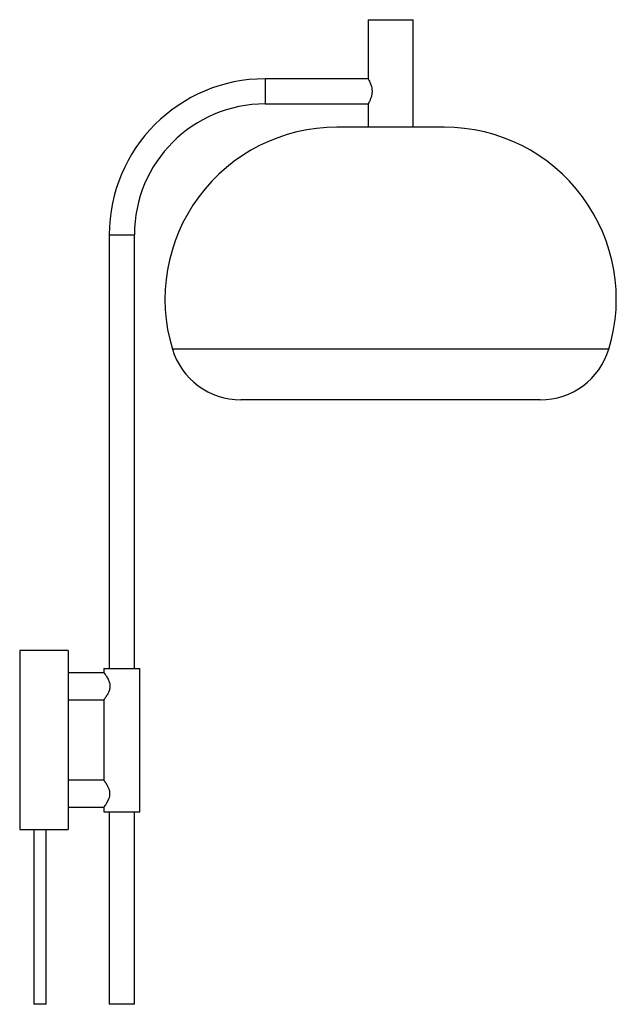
# Paper-space layout '_Izquierda' of a CAD drawing. Header units: millimetres. Extents: x 659 to 992, y -112 to 438.
import ezdxf

# ---------------------------------------------------------------- set-up
doc = ezdxf.new("R2010")
doc.units = ezdxf.units.MM

psp = doc.layouts.new('_Izquierda')

# ---------------------------------------------------------------- linework, layer by layer
at = {"color": 7, "linetype": 'Continuous', "lineweight": 25}
for p, q in [((853.51, 437.68), (853.51, 404.67)), ((853.51, 437.68), (878.51, 437.68)), ((878.51, 377.68), (878.51, 437.68)), ((853.51, 404.68), (796.01, 404.68)), ((796.01, 390.68), (853.51, 390.68)), ((853.51, 390.68), (853.51, 377.68)), ((896.01, 377.68), (836.01, 377.68)), ((709.01, 317.68), (709.01, 75.68)), ((723.01, 75.68), (723.01, 317.68)), ((949.54, 225.49), (782.48, 225.49)), ((686.01, 85.68), (659.01, 85.68)), ((659.01, 85.68), (659.01, -14.32)), ((686.01, 85.68), (686.01, -14.32)), ((706.04, 73.18), (686.01, 73.18)), ((706.01, 75.68), (706.01, 73.13)), ((706.01, 75.68), (726.01, 75.68)), ((726.01, -4.32), (726.01, 75.68)), ((686.01, 58.18), (706.05, 58.18)), ((706.01, 58.24), (706.01, 13.18)), ((706.01, 13.18), (686.01, 13.18)), ((686.01, -1.82), (706.06, -1.82)), ((706.01, -1.75), (706.01, -4.32)), ((706.01, -4.32), (726.01, -4.32)), ((709.01, -4.32), (709.01, -111.82)), ((723.01, -111.82), (723.01, -4.32)), ((659.01, -14.32), (666.85, -14.32)), ((666.85, -14.32), (666.85, -111.82)), ((673.85, -14.32), (686.01, -14.32)), ((673.85, -111.82), (673.85, -14.32)), ((673.85, -111.82), (666.85, -111.82)), ((723.01, -111.82), (709.01, -111.82))]:
    psp.add_line(p, q, dxfattribs=at)
at = {"color": 8, "linetype": 'Continuous', "lineweight": 25}
for p, q in [((796.01, 404.68), (796.01, 390.68)), ((709.01, 317.68), (723.01, 317.68)), ((987.81, 253.87), (744.2, 253.87))]:
    psp.add_line(p, q, dxfattribs=at)
at = {"color": 7, "linetype": 'Continuous', "lineweight": 25}
for centre, radius, start, end in [((796.01, 317.68), 87, 90, 180), ((796.01, 317.68), 73, 90, 180), ((836.01, 281.74), 95.94, 90, 196.885), ((896.01, 281.74), 95.94, 343.115, 90), ((782.48, 265.49), 40, 196.885, 270), ((949.54, 265.49), 40, 270, 343.115)]:
    psp.add_arc(centre, radius, start, end, dxfattribs=at)
for points, knots in [([(853.51, 404.67), (853.51, 404.67), (853.45, 404.79), (853.67, 404.39), (854.14, 403.51), (854.85, 401.94), (855.48, 399.94), (855.72, 397.75), (855.53, 395.73), (855, 393.84), (854.31, 392.18), (853.65, 390.93), (853.55, 390.76), (853.51, 390.68)], [0, 0, 0, 0, 0.0030661, 0.0969107, 0.1903246, 0.2934724, 0.4071759, 0.49694, 0.5868104, 0.6761997, 0.7792, 0.8933637, 1, 1, 1, 1]), ([(706.04, 73.13), (706.06, 73.11), (706.08, 73.08), (706.62, 72.34), (707.51, 71.06), (708.52, 69.31), (709.27, 67.4), (709.36, 66.18), (709.39, 65.68)], [0, 0, 0, 0, 0.1340204, 0.2995065, 0.4839163, 0.7048436, 0.8778481, 1, 1, 1, 1]), ([(709.39, 65.68), (709.32, 64.98), (709.18, 63.59), (708.32, 61.68), (707.24, 59.88), (706.36, 58.65), (705.97, 58.14), (706.04, 58.22), (706.05, 58.24)], [0, 0, 0, 0, 0.169929, 0.338162, 0.541754, 0.786217, 0.956903, 1, 1, 1, 1]), ([(706.06, -1.75), (706.04, -1.77), (705.97, -1.86), (706.31, -1.41), (707, -0.45), (708.05, 1.17), (709.04, 3.17), (709.47, 5.31), (709.29, 7.27), (708.51, 9.37), (707.33, 11.35), (706.36, 12.71), (706.03, 13.15), (706.01, 13.17), (706.01, 13.18)], [0, 0, 0, 0, 0.024125, 0.10708, 0.193041, 0.293485, 0.41277, 0.485542, 0.558603, 0.647845, 0.768226, 0.889356, 0.974878, 1, 1, 1, 1]), ([(666.89, -14.32), (666.88, -14.32), (666.83, -14.32), (667.16, -14.3), (667.83, -14.26), (668.82, -14.22), (669.97, -14.19), (671.16, -14.2), (672.26, -14.23), (673.15, -14.27), (673.74, -14.31), (673.81, -14.32), (673.85, -14.32)], [0, 0, 0, 0, 0.03648, 0.143596, 0.250807, 0.358248, 0.465695, 0.572913, 0.680026, 0.78732, 0.894799, 1, 1, 1, 1])]:
    psp.add_open_spline(points, degree=3, knots=knots, dxfattribs=at)

doc.saveas('drawing.dxf')
